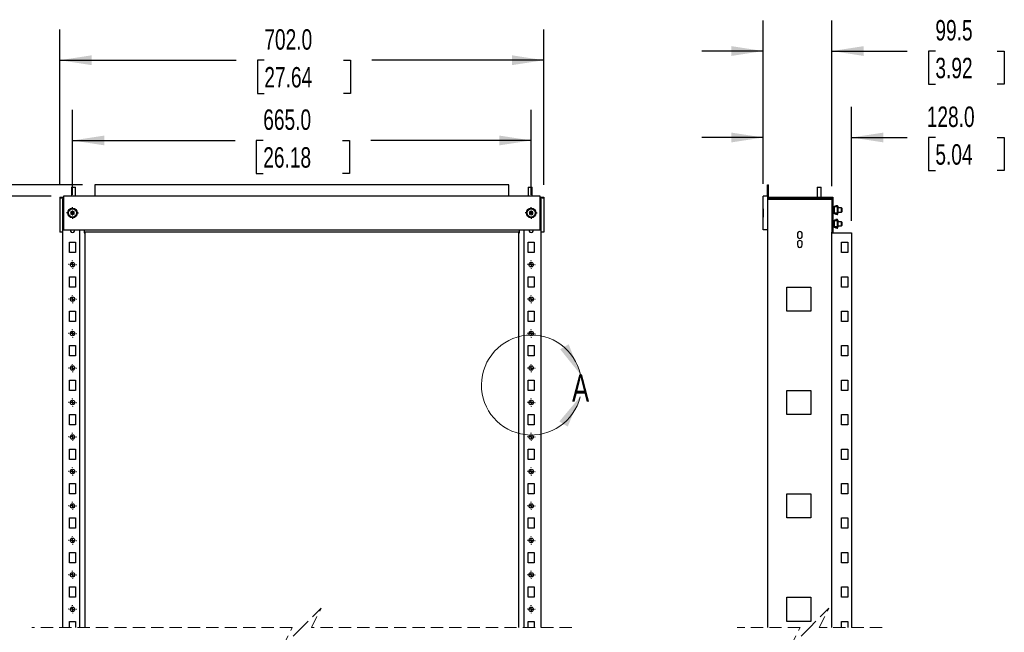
# Model space of a CAD drawing. Header units: millimetres. Extents: x 0 to 3912, y 0 to 3023.
# Tile 5 of 11: x 739 to 2167, y 1479 to 2367. Entities that reach past the tile are written whole.
import ezdxf

# ---------------------------------------------------------------- set-up
doc = ezdxf.new("R2010")
doc.units = ezdxf.units.MM
doc.header["$LTSCALE"] = 14
doc.linetypes.add('HIDDEN', pattern=[1.905, 1.27, -0.635])
doc.layers.add('DIMENSIONS', color=140, linetype='Continuous', lineweight=25)
doc.styles.add('SLDTEXTSTYLE0', font='TXT', dxfattribs={"width": 0.7})
doc.dimstyles.new('SLDDIMSTYLE0', dxfattribs={"dimtxt": 30.212109, "dimasz": 46.228, "dimexe": 0, "dimexo": 0.0625, "dimgap": 7.553027, "dimtad": 0, "dimtih": 1, "dimtoh": 1, "dimdec": 1, "dimrnd": 1e-09, "dimzin": 12, "dimdsep": 46, "dimtxsty": 'SLDTEXTSTYLE0', "dimsah": 1, "dimcen": 0.09, "dimadec": 0, "dimazin": 3, "dimtfac": 1, "dimtdec": 1, "dimtofl": 0, "dimtmove": 0, "dimatfit": 3, "dimfxl": 0, "dimfrac": 2, "dimtolj": 1, "dimtzin": 12, "dimarcsym": 0})
doc.dimstyles.new('SLDDIMSTYLE1', dxfattribs={"dimtxt": 30.212109, "dimasz": 46.228, "dimexe": 0, "dimexo": 0.0625, "dimgap": 7.553027, "dimtad": 0, "dimtih": 1, "dimtoh": 1, "dimdec": 1, "dimrnd": 1e-09, "dimzin": 4, "dimdsep": 46, "dimtxsty": 'SLDTEXTSTYLE0', "dimsah": 1, "dimcen": 0.09, "dimadec": 0, "dimazin": 1, "dimtfac": 1, "dimtdec": 1, "dimtofl": 0, "dimtmove": 0, "dimatfit": 3, "dimfxl": 0, "dimfrac": 2, "dimtolj": 1, "dimtzin": 12, "dimarcsym": 0})
doc.dimstyles.new('SLDDIMSTYLE2', dxfattribs={"dimtxt": 30.212109, "dimasz": 46.228, "dimexe": 0, "dimexo": 0.0625, "dimgap": 7.553027, "dimtad": 0, "dimtih": 1, "dimtoh": 1, "dimdec": 1, "dimrnd": 1e-09, "dimzin": 12, "dimdsep": 46, "dimtxsty": 'SLDTEXTSTYLE0', "dimsah": 1, "dimcen": 0.09, "dimadec": 0, "dimazin": 3, "dimtfac": 1, "dimtdec": 1, "dimtmove": 0, "dimatfit": 0, "dimfxl": 0, "dimfrac": 2, "dimtolj": 1, "dimtzin": 12, "dimarcsym": 0})
doc.dimstyles.new('SLDDIMSTYLE3', dxfattribs={"dimtxt": 30.212109, "dimasz": 46.228, "dimexe": 0, "dimexo": 0.0625, "dimgap": 7.553027, "dimtad": 0, "dimtih": 1, "dimtoh": 1, "dimdec": 1, "dimrnd": 1e-09, "dimzin": 4, "dimdsep": 46, "dimtxsty": 'SLDTEXTSTYLE0', "dimsah": 1, "dimcen": 0.09, "dimadec": 0, "dimazin": 1, "dimtfac": 1, "dimtdec": 1, "dimtmove": 0, "dimatfit": 0, "dimfxl": 0, "dimfrac": 2, "dimtolj": 1, "dimtzin": 12, "dimarcsym": 0})

# ---------------------------------------------------------------- blocks, each defined once
blk = doc.blocks.new('_D')
at = {"layer": 'DIMENSIONS'}
for p, q in [((784.9, 2111.6), (569.2, 2111.6)), ((613.7, 2111.6), (613.7, 1682.6)), ((556.2, 1627.8), (546.1, 1627.8)), ((546.1, 1627.8), (546.1, 1579.8)), ((671.1, 1627.8), (681.3, 1627.8)), ((681.3, 1627.8), (681.3, 1579.8)), ((546.1, 1579.8), (556.2, 1579.8)), ((613.7, 1486.1), (613.7, 1573)), ((681.3, 1579.8), (671.1, 1579.8)), ((633.4, 1476.2), (613.7, 1486.1)), ((593.9, 1456.5), (633.4, 1476.2)), ((613.7, 1446.6), (593.9, 1456.5)), ((613.7, 768.6), (613.7, 1446.6)), ((735.9, 768.6), (569.2, 768.6))]:
    blk.add_line(p, q, dxfattribs=at)
for points in [[(613.7, 2111.6), (606.6, 2065.3), (620.8, 2065.3)], [(613.7, 768.6), (620.8, 814.8), (606.6, 814.8)]]:
    blk.add_solid(points, dxfattribs=at)
at = {"layer": 'DIMENSIONS', "char_height": 29.63, "attachment_point": 1, "style": 'SLDTEXTSTYLE0'}
for s, insert in [('1697.3', (543.7, 1672.7)), ('66.82', (556.2, 1618))]:
    blk.add_mtext(s, dxfattribs=dict(at, insert=insert))
blk = doc.blocks.new('_D_1')
at = {"layer": 'DIMENSIONS'}
for p, q in [((830.4, 2127.8), (401.2, 2127.8)), ((445.7, 2127.8), (445.7, 1682.6)), ((388.2, 1627.8), (378.1, 1627.8)), ((378.1, 1627.8), (378.1, 1579.8)), ((503.1, 1627.8), (513.3, 1627.8)), ((513.3, 1627.8), (513.3, 1579.8)), ((378.1, 1579.8), (388.2, 1579.8)), ((445.7, 1497.3), (445.7, 1573)), ((513.3, 1579.8), (503.1, 1579.8)), ((425.9, 1467.7), (465.4, 1487.4)), ((465.4, 1487.4), (445.7, 1497.3)), ((445.7, 1457.8), (425.9, 1467.7)), ((445.7, 750.6), (445.7, 1457.8)), ((786.9, 750.6), (401.2, 750.6))]:
    blk.add_line(p, q, dxfattribs=at)
for points in [[(445.7, 2127.8), (438.6, 2081.6), (452.8, 2081.6)], [(445.7, 750.6), (452.8, 796.8), (438.6, 796.8)]]:
    blk.add_solid(points, dxfattribs=at)
at = {"layer": 'DIMENSIONS', "char_height": 29.63, "attachment_point": 1, "style": 'SLDTEXTSTYLE0'}
for s, insert in [('1731.5', (375.7, 1672.7)), ('68.17', (388.2, 1618))]:
    blk.add_mtext(s, dxfattribs=dict(at, insert=insert))
blk = doc.blocks.new('_D_2')
at = {"layer": 'DIMENSIONS'}
for p, q in [((815.7, 2113.4), (815.7, 2236.7)), ((1480.7, 2113.4), (1480.7, 2236.7)), ((815.7, 2192.2), (1051.3, 2192.2)), ((1092.2, 2192.2), (1082.1, 2192.2)), ((1082.1, 2192.2), (1082.1, 2144.2)), ((1207.1, 2192.2), (1217.3, 2192.2)), ((1217.3, 2192.2), (1217.3, 2144.2)), ((1480.7, 2192.2), (1248.1, 2192.2)), ((1082.1, 2144.2), (1092.2, 2144.2)), ((1217.3, 2144.2), (1207.1, 2144.2))]:
    blk.add_line(p, q, dxfattribs=at)
for points in [[(815.7, 2192.2), (861.9, 2185.1), (861.9, 2199.3)], [(1480.7, 2192.2), (1434.5, 2199.3), (1434.5, 2185.1)]]:
    blk.add_solid(points, dxfattribs=at)
at = {"layer": 'DIMENSIONS', "char_height": 29.63, "attachment_point": 1, "style": 'SLDTEXTSTYLE0'}
for s, insert in [('665.0', (1092.2, 2237.2)), ('26.18', (1092.2, 2182.4))]:
    blk.add_mtext(s, dxfattribs=dict(at, insert=insert))
blk = doc.blocks.new('_D_3')
at = {"layer": 'DIMENSIONS'}
for p, q in [((797.2, 2127.6), (797.2, 2353)), ((1499.2, 2127.6), (1499.2, 2353)), ((797.2, 2308.6), (1052.9, 2308.6)), ((1093.8, 2308.6), (1083.7, 2308.6)), ((1083.7, 2308.6), (1083.7, 2260.5)), ((1208.7, 2308.6), (1218.9, 2308.6)), ((1218.9, 2308.6), (1218.9, 2260.5)), ((1499.2, 2308.6), (1249.7, 2308.6)), ((1083.7, 2260.5), (1093.8, 2260.5)), ((1218.9, 2260.5), (1208.7, 2260.5))]:
    blk.add_line(p, q, dxfattribs=at)
for points in [[(797.2, 2308.6), (843.4, 2301.5), (843.4, 2315.7)], [(1499.2, 2308.6), (1453, 2315.7), (1453, 2301.5)]]:
    blk.add_solid(points, dxfattribs=at)
at = {"layer": 'DIMENSIONS', "char_height": 29.63, "attachment_point": 1, "style": 'SLDTEXTSTYLE0'}
for s, insert in [('702.0', (1093.8, 2353.5)), ('27.64', (1093.8, 2298.7))]:
    blk.add_mtext(s, dxfattribs=dict(at, insert=insert))
blk = doc.blocks.new('SW_CENTERMARKSYMBOL_6')
at = {"layer": 'DIMENSIONS', "color": 0}
for p, q in [((-5.1, 0), (-5.8, 0)), ((0, 0), (-2.5, 0)), ((0, 5.1), (0, 5.8)), ((0, 0), (0, 2.5)), ((0, 0), (0, -2.5)), ((0, 0), (2.5, 0)), ((5.1, 0), (5.8, 0)), ((0, -5.1), (0, -5.8))]:
    blk.add_line(p, q, dxfattribs=at)
blk = doc.blocks.new('SW_CENTERMARKSYMBOL_7')
at = {"layer": 'DIMENSIONS', "color": 0}
for p, q in [((-5.1, 0), (-5.8, 0)), ((0, 0), (-2.5, 0)), ((0, 5.1), (0, 5.8)), ((0, 0), (0, 2.5)), ((0, 0), (0, -2.5)), ((0, 0), (2.5, 0)), ((5.1, 0), (5.8, 0)), ((0, -5.1), (0, -5.8))]:
    blk.add_line(p, q, dxfattribs=at)
blk = doc.blocks.new('SW_CENTERMARKSYMBOL_8')
at = {"layer": 'DIMENSIONS', "color": 0}
for p, q in [((-5.1, 0), (-5.8, 0)), ((0, 0), (-2.5, 0)), ((0, 5.1), (0, 5.8)), ((0, 0), (0, 2.5)), ((0, 0), (0, -2.5)), ((0, 0), (2.5, 0)), ((5.1, 0), (5.8, 0)), ((0, -5.1), (0, -5.8))]:
    blk.add_line(p, q, dxfattribs=at)
blk = doc.blocks.new('SW_CENTERMARKSYMBOL_9')
at = {"layer": 'DIMENSIONS', "color": 0}
for p, q in [((-5.1, 0), (-5.8, 0)), ((0, 0), (-2.5, 0)), ((0, 5.1), (0, 5.8)), ((0, 0), (0, 2.5)), ((0, 0), (0, -2.5)), ((0, 0), (2.5, 0)), ((5.1, 0), (5.8, 0)), ((0, -5.1), (0, -5.8))]:
    blk.add_line(p, q, dxfattribs=at)
blk = doc.blocks.new('SW_CENTERMARKSYMBOL_10')
at = {"layer": 'DIMENSIONS', "color": 0}
for p, q in [((-5.1, 0), (-5.8, 0)), ((0, 0), (-2.5, 0)), ((0, 5.1), (0, 5.8)), ((0, 0), (0, 2.5)), ((0, 0), (0, -2.5)), ((0, 0), (2.5, 0)), ((5.1, 0), (5.8, 0)), ((0, -5.1), (0, -5.8))]:
    blk.add_line(p, q, dxfattribs=at)
blk = doc.blocks.new('SW_CENTERMARKSYMBOL_11')
at = {"layer": 'DIMENSIONS', "color": 0}
for p, q in [((-5.1, 0), (-5.8, 0)), ((0, 0), (-2.5, 0)), ((0, 5.1), (0, 5.8)), ((0, 0), (0, 2.5)), ((0, 0), (0, -2.5)), ((0, 0), (2.5, 0)), ((5.1, 0), (5.8, 0)), ((0, -5.1), (0, -5.8))]:
    blk.add_line(p, q, dxfattribs=at)
blk = doc.blocks.new('SW_CENTERMARKSYMBOL_12')
at = {"layer": 'DIMENSIONS', "color": 0}
for p, q in [((-5.1, 0), (-5.8, 0)), ((0, 0), (-2.5, 0)), ((0, 5.1), (0, 5.8)), ((0, 0), (0, 2.5)), ((0, 0), (0, -2.5)), ((0, 0), (2.5, 0)), ((5.1, 0), (5.8, 0)), ((0, -5.1), (0, -5.8))]:
    blk.add_line(p, q, dxfattribs=at)
blk = doc.blocks.new('SW_CENTERMARKSYMBOL_13')
at = {"layer": 'DIMENSIONS', "color": 0}
for p, q in [((-5.1, 0), (-5.8, 0)), ((0, 0), (-2.5, 0)), ((0, 5.1), (0, 5.8)), ((0, 0), (0, 2.5)), ((0, 0), (0, -2.5)), ((0, 0), (2.5, 0)), ((5.1, 0), (5.8, 0)), ((0, -5.1), (0, -5.8))]:
    blk.add_line(p, q, dxfattribs=at)
blk = doc.blocks.new('SW_CENTERMARKSYMBOL_14')
at = {"layer": 'DIMENSIONS', "color": 0}
for p, q in [((-5.1, 0), (-5.8, 0)), ((0, 0), (-2.5, 0)), ((0, 5.1), (0, 5.8)), ((0, 0), (0, 2.5)), ((0, 0), (0, -2.5)), ((0, 0), (2.5, 0)), ((5.1, 0), (5.8, 0)), ((0, -5.1), (0, -5.8))]:
    blk.add_line(p, q, dxfattribs=at)
blk = doc.blocks.new('SW_CENTERMARKSYMBOL_15')
at = {"layer": 'DIMENSIONS', "color": 0}
for p, q in [((-5.1, 0), (-5.8, 0)), ((0, 0), (-2.5, 0)), ((0, 5.1), (0, 5.8)), ((0, 0), (0, 2.5)), ((0, 0), (0, -2.5)), ((0, 0), (2.5, 0)), ((5.1, 0), (5.8, 0)), ((0, -5.1), (0, -5.8))]:
    blk.add_line(p, q, dxfattribs=at)
blk = doc.blocks.new('SW_CENTERMARKSYMBOL_16')
at = {"layer": 'DIMENSIONS', "color": 0}
for p, q in [((-5.1, 0), (-5.8, 0)), ((0, 0), (-2.5, 0)), ((0, 5.1), (0, 5.8)), ((0, 0), (0, 2.5)), ((0, 0), (0, -2.5)), ((0, 0), (2.5, 0)), ((5.1, 0), (5.8, 0)), ((0, -5.1), (0, -5.8))]:
    blk.add_line(p, q, dxfattribs=at)
blk = doc.blocks.new('SW_CENTERMARKSYMBOL_23')
at = {"layer": 'DIMENSIONS', "color": 0}
for p, q in [((-5.1, 0), (-8.5, 0)), ((0, 0), (-2.5, 0)), ((0, 5.1), (0, 8.5)), ((0, 0), (0, 2.5)), ((0, 0), (0, -2.5)), ((0, 0), (2.5, 0)), ((5.1, 0), (8.5, 0)), ((0, -5.1), (0, -8.5))]:
    blk.add_line(p, q, dxfattribs=at)
blk = doc.blocks.new('SW_CENTERMARKSYMBOL_24')
at = {"layer": 'DIMENSIONS', "color": 0}
for p, q in [((-5.1, 0), (-8.5, 0)), ((0, 0), (-2.5, 0)), ((0, 5.1), (0, 8.5)), ((0, 0), (0, 2.5)), ((0, 0), (0, -2.5)), ((0, 0), (2.5, 0)), ((5.1, 0), (8.5, 0)), ((0, -5.1), (0, -8.5))]:
    blk.add_line(p, q, dxfattribs=at)
blk = doc.blocks.new('SW_CENTERMARKSYMBOL_39')
at = {"layer": 'DIMENSIONS', "color": 0}
for p, q in [((-5.1, 0), (-5.8, 0)), ((0, 0), (-2.5, 0)), ((0, 5.1), (0, 5.8)), ((0, 0), (0, 2.5)), ((0, 0), (0, -2.5)), ((0, 0), (2.5, 0)), ((5.1, 0), (5.8, 0)), ((0, -5.1), (0, -5.8))]:
    blk.add_line(p, q, dxfattribs=at)
blk = doc.blocks.new('SW_CENTERMARKSYMBOL_40')
at = {"layer": 'DIMENSIONS', "color": 0}
for p, q in [((-5.1, 0), (-5.8, 0)), ((0, 0), (-2.5, 0)), ((0, 5.1), (0, 5.8)), ((0, 0), (0, 2.5)), ((0, 0), (0, -2.5)), ((0, 0), (2.5, 0)), ((5.1, 0), (5.8, 0)), ((0, -5.1), (0, -5.8))]:
    blk.add_line(p, q, dxfattribs=at)
blk = doc.blocks.new('SW_CENTERMARKSYMBOL_41')
at = {"layer": 'DIMENSIONS', "color": 0}
for p, q in [((-5.1, 0), (-5.8, 0)), ((0, 0), (-2.5, 0)), ((0, 5.1), (0, 5.8)), ((0, 0), (0, 2.5)), ((0, 0), (0, -2.5)), ((0, 0), (2.5, 0)), ((5.1, 0), (5.8, 0)), ((0, -5.1), (0, -5.8))]:
    blk.add_line(p, q, dxfattribs=at)
blk = doc.blocks.new('SW_CENTERMARKSYMBOL_42')
at = {"layer": 'DIMENSIONS', "color": 0}
for p, q in [((-5.1, 0), (-5.8, 0)), ((0, 0), (-2.5, 0)), ((0, 5.1), (0, 5.8)), ((0, 0), (0, 2.5)), ((0, 0), (0, -2.5)), ((0, 0), (2.5, 0)), ((5.1, 0), (5.8, 0)), ((0, -5.1), (0, -5.8))]:
    blk.add_line(p, q, dxfattribs=at)
blk = doc.blocks.new('SW_CENTERMARKSYMBOL_43')
at = {"layer": 'DIMENSIONS', "color": 0}
for p, q in [((-5.1, 0), (-5.8, 0)), ((0, 0), (-2.5, 0)), ((0, 5.1), (0, 5.8)), ((0, 0), (0, 2.5)), ((0, 0), (0, -2.5)), ((0, 0), (2.5, 0)), ((5.1, 0), (5.8, 0)), ((0, -5.1), (0, -5.8))]:
    blk.add_line(p, q, dxfattribs=at)
blk = doc.blocks.new('SW_CENTERMARKSYMBOL_44')
at = {"layer": 'DIMENSIONS', "color": 0}
for p, q in [((-5.1, 0), (-5.8, 0)), ((0, 0), (-2.5, 0)), ((0, 5.1), (0, 5.8)), ((0, 0), (0, 2.5)), ((0, 0), (0, -2.5)), ((0, 0), (2.5, 0)), ((5.1, 0), (5.8, 0)), ((0, -5.1), (0, -5.8))]:
    blk.add_line(p, q, dxfattribs=at)
blk = doc.blocks.new('SW_CENTERMARKSYMBOL_45')
at = {"layer": 'DIMENSIONS', "color": 0}
for p, q in [((-5.1, 0), (-5.8, 0)), ((0, 0), (-2.5, 0)), ((0, 5.1), (0, 5.8)), ((0, 0), (0, 2.5)), ((0, 0), (0, -2.5)), ((0, 0), (2.5, 0)), ((5.1, 0), (5.8, 0)), ((0, -5.1), (0, -5.8))]:
    blk.add_line(p, q, dxfattribs=at)
blk = doc.blocks.new('SW_CENTERMARKSYMBOL_46')
at = {"layer": 'DIMENSIONS', "color": 0}
for p, q in [((-5.1, 0), (-5.8, 0)), ((0, 0), (-2.5, 0)), ((0, 5.1), (0, 5.8)), ((0, 0), (0, 2.5)), ((0, 0), (0, -2.5)), ((0, 0), (2.5, 0)), ((5.1, 0), (5.8, 0)), ((0, -5.1), (0, -5.8))]:
    blk.add_line(p, q, dxfattribs=at)
blk = doc.blocks.new('SW_CENTERMARKSYMBOL_47')
at = {"layer": 'DIMENSIONS', "color": 0}
for p, q in [((-5.1, 0), (-5.8, 0)), ((0, 0), (-2.5, 0)), ((0, 5.1), (0, 5.8)), ((0, 0), (0, 2.5)), ((0, 0), (0, -2.5)), ((0, 0), (2.5, 0)), ((5.1, 0), (5.8, 0)), ((0, -5.1), (0, -5.8))]:
    blk.add_line(p, q, dxfattribs=at)
blk = doc.blocks.new('SW_CENTERMARKSYMBOL_48')
at = {"layer": 'DIMENSIONS', "color": 0}
for p, q in [((-5.1, 0), (-5.8, 0)), ((0, 0), (-2.5, 0)), ((0, 5.1), (0, 5.8)), ((0, 0), (0, 2.5)), ((0, 0), (0, -2.5)), ((0, 0), (2.5, 0)), ((5.1, 0), (5.8, 0)), ((0, -5.1), (0, -5.8))]:
    blk.add_line(p, q, dxfattribs=at)
blk = doc.blocks.new('SW_CENTERMARKSYMBOL_49')
at = {"layer": 'DIMENSIONS', "color": 0}
for p, q in [((-5.1, 0), (-5.8, 0)), ((0, 0), (-2.5, 0)), ((0, 5.1), (0, 5.8)), ((0, 0), (0, 2.5)), ((0, 0), (0, -2.5)), ((0, 0), (2.5, 0)), ((5.1, 0), (5.8, 0)), ((0, -5.1), (0, -5.8))]:
    blk.add_line(p, q, dxfattribs=at)
blk = doc.blocks.new('_D_7')
at = {"layer": 'DIMENSIONS'}
for p, q in [((1817.2, 2129.3), (1817.2, 2366.4)), ((1916.7, 2126.1), (1916.7, 2366.4)), ((1817.2, 2321.9), (1728.3, 2321.9)), ((1916.7, 2321.9), (2025.8, 2321.9)), ((2066.7, 2321.9), (2056.6, 2321.9)), ((2056.6, 2321.9), (2056.6, 2273.9)), ((2156.5, 2321.9), (2166.6, 2321.9)), ((2166.6, 2321.9), (2166.6, 2273.9)), ((2056.6, 2273.9), (2066.7, 2273.9)), ((2166.6, 2273.9), (2156.5, 2273.9))]:
    blk.add_line(p, q, dxfattribs=at)
for points in [[(1817.2, 2321.9), (1771, 2329), (1771, 2314.8)], [(1916.7, 2321.9), (1962.9, 2314.8), (1962.9, 2329)]]:
    blk.add_solid(points, dxfattribs=at)
at = {"layer": 'DIMENSIONS', "char_height": 29.63, "attachment_point": 1, "style": 'SLDTEXTSTYLE0'}
for s, insert in [('99.5', (2066.7, 2366.9)), ('3.92', (2066.7, 2312.1))]:
    blk.add_mtext(s, dxfattribs=dict(at, insert=insert))
blk = doc.blocks.new('_D_8')
at = {"layer": 'DIMENSIONS'}
for p, q in [((1817.2, 2129.3), (1817.2, 2240.9)), ((1945.2, 2075.8), (1945.2, 2240.9)), ((1817.2, 2196.5), (1728.3, 2196.5)), ((1945.2, 2196.5), (2025.8, 2196.5)), ((2066.7, 2196.5), (2056.6, 2196.5)), ((2056.6, 2196.5), (2056.6, 2148.5)), ((2156.5, 2196.5), (2166.6, 2196.5)), ((2166.6, 2196.5), (2166.6, 2148.5)), ((2056.6, 2148.5), (2066.7, 2148.5)), ((2166.6, 2148.5), (2156.5, 2148.5))]:
    blk.add_line(p, q, dxfattribs=at)
for points in [[(1817.2, 2196.5), (1771, 2203.6), (1771, 2189.4)], [(1945.2, 2196.5), (1991.4, 2189.4), (1991.4, 2203.6)]]:
    blk.add_solid(points, dxfattribs=at)
at = {"layer": 'DIMENSIONS', "char_height": 29.63, "attachment_point": 1, "style": 'SLDTEXTSTYLE0'}
for s, insert in [('128.0', (2054.2, 2241.4)), ('5.04', (2066.7, 2186.7))]:
    blk.add_mtext(s, dxfattribs=dict(at, insert=insert))

msp = doc.modelspace()

# ---------------------------------------------------------------- linework, layer by layer
for p, q in [((848.18, 2127.81), (848.18, 2111.56)), ((1448.18, 2127.81), (848.18, 2127.81)), ((1448.18, 2111.56), (1448.18, 2127.81)), ((1823.21, 2111.56), (1823.21, 2127.81)), ((1823.21, 2127.81), (1824.71, 2127.81)), ((1824.71, 2109.81), (1824.71, 2127.81)), ((814.68, 2124.31), (814.18, 2123.81)), ((814.18, 2123.81), (814.18, 2111.56)), ((818.61, 2123.81), (814.18, 2123.81)), ((814.68, 2124.31), (818.37, 2124.31)), ((818.37, 2124.31), (819.68, 2124.31)), ((820.18, 2123.81), (818.61, 2123.81)), ((820.18, 2123.81), (819.68, 2124.31)), ((820.18, 2111.56), (820.18, 2123.81)), ((1476.68, 2124.31), (1476.18, 2123.81)), ((1476.18, 2123.81), (1476.18, 2111.56)), ((1480.61, 2123.81), (1476.18, 2123.81)), ((1476.68, 2124.31), (1480.37, 2124.31)), ((1480.37, 2124.31), (1481.68, 2124.31)), ((1482.18, 2123.81), (1480.61, 2123.81)), ((1482.18, 2123.81), (1481.68, 2124.31)), ((1482.18, 2111.56), (1482.18, 2123.81)), ((1895.71, 2124.31), (1895.21, 2123.81)), ((1895.21, 2123.81), (1895.21, 2109.81)), ((1895.57, 2123.81), (1895.21, 2123.81)), ((1901.21, 2123.81), (1895.57, 2123.81)), ((1895.71, 2124.31), (1896.01, 2124.31)), ((1896.01, 2124.31), (1900.71, 2124.31)), ((1901.21, 2123.81), (1900.71, 2124.31)), ((1901.21, 2109.81), (1901.21, 2123.81)), ((797.18, 2109.81), (797.18, 2108.31)), ((797.18, 2109.81), (802.18, 2109.81)), ((802.18, 2108.31), (797.18, 2108.31)), ((797.18, 2108.31), (797.18, 2059.31)), ((801.18, 2107.06), (801.18, 1485.72)), ((802.68, 2107.06), (801.18, 2107.06)), ((802.18, 2109.81), (802.18, 2108.31)), ((802.68, 2109.81), (802.18, 2109.81)), ((802.68, 2108.31), (802.18, 2108.31)), ((802.68, 2111.56), (802.68, 2062.56)), ((1493.68, 2111.56), (802.68, 2111.56)), ((1493.68, 2062.56), (1493.68, 2111.56)), ((1494.18, 2109.81), (1493.68, 2109.81)), ((1494.18, 2108.31), (1493.68, 2108.31)), ((1493.68, 2107.06), (1495.18, 2107.06)), ((1494.18, 2109.81), (1494.18, 2108.31)), ((1494.18, 2109.81), (1499.18, 2109.81)), ((1499.18, 2108.31), (1494.18, 2108.31)), ((1495.18, 1485.72), (1495.18, 2107.06)), ((1499.18, 2109.81), (1499.18, 2108.31)), ((1499.18, 2108.31), (1499.18, 2059.31)), ((1817.21, 2062.56), (1817.21, 2111.56)), ((1823.71, 2111.56), (1817.21, 2111.56)), ((1823.71, 2107.06), (1823.71, 2111.56)), ((1823.71, 2108.31), (1824.71, 2108.31)), ((1823.71, 1485.72), (1823.71, 2107.06)), ((1823.71, 2107.06), (1916.71, 2107.06)), ((1824.71, 2109.81), (1824.71, 2108.31)), ((1824.71, 2109.81), (1889.71, 2109.81)), ((1889.71, 2108.31), (1824.71, 2108.31)), ((1889.71, 2109.81), (1889.71, 2108.31)), ((1889.71, 2109.81), (1918.21, 2109.81)), ((1889.71, 2108.31), (1916.71, 2108.31)), ((1891.21, 2108.31), (1891.21, 2107.31)), ((1891.21, 2107.31), (1891.65, 2107.06)), ((1892.05, 2107.31), (1891.21, 2107.31)), ((1905.21, 2107.31), (1892.05, 2107.31)), ((1904.78, 2107.06), (1905.21, 2107.31)), ((1905.21, 2107.31), (1905.21, 2108.31)), ((1916.71, 2108.31), (1916.71, 2059.31)), ((1918.21, 2109.81), (1918.21, 2059.31)), ((813.24, 2086.2), (813.62, 2086.84)), ((813.63, 2087.34), (813.27, 2088)), ((814.42, 2085.43), (813.66, 2085.44)), ((813.71, 2088.74), (814.46, 2088.73)), ((815.21, 2084.51), (814.84, 2085.17)), ((814.9, 2088.97), (815.29, 2089.62)), ((816.47, 2085.14), (816.08, 2084.49)), ((816.15, 2089.6), (816.52, 2088.94)), ((817.65, 2085.37), (816.9, 2085.38)), ((816.95, 2088.68), (817.71, 2088.67)), ((817.73, 2086.77), (818.1, 2086.11)), ((818.13, 2087.91), (817.74, 2087.27)), ((1478.24, 2086.2), (1478.62, 2086.84)), ((1478.63, 2087.34), (1478.27, 2088)), ((1479.42, 2085.43), (1478.66, 2085.44)), ((1478.71, 2088.74), (1479.46, 2088.73)), ((1480.21, 2084.51), (1479.84, 2085.17)), ((1479.9, 2088.97), (1480.29, 2089.62)), ((1481.47, 2085.14), (1481.08, 2084.49)), ((1481.15, 2089.6), (1481.52, 2088.94)), ((1482.65, 2085.37), (1481.9, 2085.38)), ((1481.95, 2088.68), (1482.71, 2088.67)), ((1482.73, 2086.77), (1483.1, 2086.11)), ((1483.13, 2087.91), (1482.74, 2087.27)), ((1817.21, 2093.06), (1816.91, 2093.06)), ((1816.91, 2093.06), (1816.91, 2081.06)), ((1918.71, 2095.81), (1918.21, 2095.81)), ((1918.71, 2086.81), (1918.21, 2086.81)), ((1918.71, 2095.81), (1918.71, 2086.81)), ((1918.71, 2095.81), (1919.21, 2095.81)), ((1918.71, 2086.81), (1919.21, 2086.81)), ((1919.21, 2095.81), (1919.21, 2086.81)), ((1919.21, 2095.81), (1920.21, 2095.81)), ((1919.21, 2086.81), (1920.21, 2086.81)), ((1920.19, 2096.56), (1920.19, 2095.95)), ((1920.19, 2095.81), (1920.19, 2095.95)), ((1920.19, 2086.66), (1920.19, 2086.81)), ((1920.19, 2086.66), (1920.19, 2086.06)), ((1920.21, 2095.81), (1920.21, 2086.81)), ((1924.21, 2095.81), (1920.21, 2095.81)), ((1924.21, 2086.81), (1920.21, 2086.81)), ((1920.44, 2096.06), (1920.44, 2096.81)), ((1920.44, 2096.81), (1924.44, 2096.81)), ((1924.44, 2096.06), (1920.44, 2096.06)), ((1920.44, 2095.81), (1920.44, 2096.06)), ((1920.44, 2086.56), (1920.44, 2086.81)), ((1920.44, 2085.81), (1920.44, 2086.56)), ((1920.44, 2086.56), (1924.44, 2086.56)), ((1924.44, 2085.81), (1920.44, 2085.81)), ((1922.21, 2097.81), (1922.21, 2097.31)), ((1922.21, 2097.81), (1924.21, 2097.81)), ((1922.21, 2097.31), (1924.21, 2097.31)), ((1922.21, 2084.81), (1922.21, 2085.31)), ((1924.21, 2085.31), (1922.21, 2085.31)), ((1924.21, 2084.81), (1922.21, 2084.81)), ((1924.21, 2095.81), (1924.21, 2086.81)), ((1924.21, 2095.81), (1925.21, 2095.81)), ((1924.21, 2086.81), (1925.21, 2086.81)), ((1924.44, 2096.81), (1924.44, 2096.06)), ((1924.44, 2095.81), (1924.44, 2096.06)), ((1924.44, 2086.56), (1924.44, 2086.81)), ((1924.44, 2086.56), (1924.44, 2085.81)), ((1924.69, 2095.95), (1924.69, 2096.56)), ((1924.69, 2095.81), (1924.69, 2095.95)), ((1924.69, 2086.66), (1924.69, 2086.81)), ((1924.69, 2086.06), (1924.69, 2086.66)), ((1924.71, 2096.81), (1924.71, 2095.81)), ((1924.71, 2085.81), (1924.71, 2086.81)), ((1925.21, 2096.81), (1925.21, 2095.81)), ((1925.21, 2095.81), (1925.21, 2086.81)), ((1930.71, 2094.31), (1925.21, 2094.31)), ((1925.21, 2088.31), (1930.71, 2088.31)), ((1925.21, 2085.81), (1925.21, 2086.81)), ((1931.21, 2093.81), (1930.71, 2094.31)), ((1930.71, 2088.31), (1930.71, 2094.31)), ((1930.71, 2088.31), (1931.21, 2088.81)), ((1931.21, 2093.81), (1931.21, 2088.81)), ((1816.91, 2081.06), (1817.21, 2081.06)), ((1918.71, 2075.81), (1918.21, 2075.81)), ((1918.71, 2075.81), (1918.71, 2066.81)), ((1918.71, 2075.81), (1919.21, 2075.81)), ((1919.21, 2075.81), (1919.21, 2066.81)), ((1919.21, 2075.81), (1920.21, 2075.81)), ((1920.19, 2076.56), (1920.19, 2075.95)), ((1920.19, 2075.81), (1920.19, 2075.95)), ((1920.21, 2075.81), (1920.21, 2066.81)), ((1924.21, 2075.81), (1920.21, 2075.81)), ((1920.44, 2076.06), (1920.44, 2076.81)), ((1920.44, 2076.81), (1924.44, 2076.81)), ((1924.44, 2076.06), (1920.44, 2076.06)), ((1920.44, 2075.81), (1920.44, 2076.06)), ((1922.21, 2077.81), (1922.21, 2077.31)), ((1922.21, 2077.81), (1924.21, 2077.81)), ((1922.21, 2077.31), (1924.21, 2077.31)), ((1924.21, 2075.81), (1924.21, 2066.81)), ((1924.21, 2075.81), (1925.21, 2075.81)), ((1924.44, 2076.81), (1924.44, 2076.06)), ((1924.44, 2075.81), (1924.44, 2076.06)), ((1924.69, 2075.95), (1924.69, 2076.56)), ((1924.69, 2075.81), (1924.69, 2075.95)), ((1924.71, 2076.81), (1924.71, 2075.81)), ((1925.21, 2076.81), (1925.21, 2075.81)), ((1925.21, 2075.81), (1925.21, 2066.81)), ((1930.71, 2074.31), (1925.21, 2074.31)), ((1931.21, 2073.81), (1930.71, 2074.31)), ((1930.71, 2068.31), (1930.71, 2074.31)), ((1931.21, 2073.81), (1931.21, 2068.81)), ((801.18, 2059.31), (797.18, 2059.31)), ((802.68, 2062.56), (1493.68, 2062.56)), ((825.68, 2062.56), (825.68, 1485.72)), ((832.68, 2062.56), (832.68, 2059.06)), ((1463.68, 2059.31), (832.68, 2059.31)), ((832.68, 2059.06), (832.68, 2059.06)), ((832.68, 2059.06), (832.68, 2058.06)), ((832.68, 2058.06), (834.18, 2058.06)), ((834.18, 1485.72), (834.18, 2058.06)), ((1462.18, 2058.06), (1462.18, 1485.72)), ((1462.18, 2058.06), (1463.68, 2058.06)), ((1463.68, 2059.06), (1463.68, 2062.56)), ((1463.68, 2058.06), (1463.68, 2059.06)), ((1463.68, 2059.06), (1463.68, 2059.06)), ((1470.68, 1485.72), (1470.68, 2062.56)), ((1499.18, 2059.31), (1495.18, 2059.31)), ((1823.71, 2062.56), (1817.21, 2062.56)), ((1866.71, 2056.56), (1866.71, 2053.56)), ((1873.71, 2053.56), (1873.71, 2056.56)), ((1916.71, 2059.31), (1918.21, 2059.31)), ((1916.71, 1485.72), (1916.71, 2059.31)), ((1916.71, 1485.72), (1916.71, 2058.06)), ((1916.71, 2058.06), (1916.71, 2058.06)), ((1916.71, 2058.06), (1945.21, 2058.06)), ((1918.71, 2066.81), (1918.21, 2066.81)), ((1918.71, 2066.81), (1919.21, 2066.81)), ((1919.21, 2066.81), (1920.21, 2066.81)), ((1920.19, 2066.66), (1920.19, 2066.81)), ((1920.19, 2066.66), (1920.19, 2066.06)), ((1924.21, 2066.81), (1920.21, 2066.81)), ((1920.44, 2066.56), (1920.44, 2066.81)), ((1920.44, 2066.56), (1924.44, 2066.56)), ((1920.44, 2065.81), (1920.44, 2066.56)), ((1924.44, 2065.81), (1920.44, 2065.81)), ((1922.21, 2064.81), (1922.21, 2065.31)), ((1924.21, 2065.31), (1922.21, 2065.31)), ((1924.21, 2064.81), (1922.21, 2064.81)), ((1924.21, 2066.81), (1925.21, 2066.81)), ((1924.44, 2066.56), (1924.44, 2066.81)), ((1924.44, 2066.56), (1924.44, 2065.81)), ((1924.69, 2066.66), (1924.69, 2066.81)), ((1924.69, 2066.06), (1924.69, 2066.66)), ((1924.71, 2065.81), (1924.71, 2066.81)), ((1925.21, 2068.31), (1930.71, 2068.31)), ((1925.21, 2065.81), (1925.21, 2066.81)), ((1930.71, 2068.31), (1931.21, 2068.81)), ((1945.21, 2058.06), (1945.21, 1485.72)), ((811.18, 2044.56), (820.18, 2044.56)), ((811.18, 2029.56), (811.18, 2044.56)), ((820.18, 2044.56), (820.18, 2029.56)), ((1476.18, 2029.56), (1476.18, 2044.56)), ((1476.18, 2044.56), (1485.18, 2044.56)), ((1485.18, 2044.56), (1485.18, 2029.56)), ((1866.71, 2043.56), (1866.71, 2040.56)), ((1873.71, 2040.56), (1873.71, 2043.56)), ((1930.71, 2044.56), (1939.71, 2044.56)), ((1930.71, 2029.56), (1930.71, 2044.56)), ((1939.71, 2044.56), (1939.71, 2029.56)), ((820.18, 2029.56), (811.18, 2029.56)), ((1485.18, 2029.56), (1476.18, 2029.56)), ((1939.71, 2029.56), (1930.71, 2029.56)), ((811.18, 1994.56), (820.18, 1994.56)), ((811.18, 1979.56), (811.18, 1994.56)), ((820.18, 1994.56), (820.18, 1979.56)), ((1476.18, 1979.56), (1476.18, 1994.56)), ((1476.18, 1994.56), (1485.18, 1994.56)), ((1485.18, 1994.56), (1485.18, 1979.56)), ((1930.71, 1994.56), (1939.71, 1994.56)), ((1930.71, 1979.56), (1930.71, 1994.56)), ((1939.71, 1994.56), (1939.71, 1979.56)), ((820.18, 1979.56), (811.18, 1979.56)), ((1485.18, 1979.56), (1476.18, 1979.56)), ((1851.21, 1944.56), (1851.21, 1979.56)), ((1851.21, 1979.56), (1886.21, 1979.56)), ((1886.21, 1979.56), (1886.21, 1944.56)), ((1939.71, 1979.56), (1930.71, 1979.56)), ((811.18, 1944.56), (820.18, 1944.56)), ((811.18, 1929.56), (811.18, 1944.56)), ((820.18, 1944.56), (820.18, 1929.56)), ((1476.18, 1929.56), (1476.18, 1944.56)), ((1476.18, 1944.56), (1485.18, 1944.56)), ((1485.18, 1944.56), (1485.18, 1929.56)), ((1886.21, 1944.56), (1851.21, 1944.56)), ((1930.71, 1944.56), (1939.71, 1944.56)), ((1930.71, 1929.56), (1930.71, 1944.56)), ((1939.71, 1944.56), (1939.71, 1929.56)), ((820.18, 1929.56), (811.18, 1929.56)), ((1485.18, 1929.56), (1476.18, 1929.56)), ((1939.71, 1929.56), (1930.71, 1929.56)), ((811.18, 1894.56), (820.18, 1894.56)), ((811.18, 1879.56), (811.18, 1894.56)), ((820.18, 1894.56), (820.18, 1879.56)), ((1476.18, 1879.56), (1476.18, 1894.56)), ((1476.18, 1894.56), (1485.18, 1894.56)), ((1485.18, 1894.56), (1485.18, 1879.56)), ((1930.71, 1894.56), (1939.71, 1894.56)), ((1930.71, 1879.56), (1930.71, 1894.56)), ((1939.71, 1894.56), (1939.71, 1879.56)), ((820.18, 1879.56), (811.18, 1879.56)), ((1485.18, 1879.56), (1476.18, 1879.56)), ((1939.71, 1879.56), (1930.71, 1879.56)), ((811.18, 1844.56), (820.18, 1844.56)), ((811.18, 1829.56), (811.18, 1844.56)), ((820.18, 1844.56), (820.18, 1829.56)), ((1476.18, 1829.56), (1476.18, 1844.56)), ((1476.18, 1844.56), (1485.18, 1844.56)), ((1485.18, 1844.56), (1485.18, 1829.56)), ((1930.71, 1844.56), (1939.71, 1844.56)), ((1930.71, 1829.56), (1930.71, 1844.56)), ((1939.71, 1844.56), (1939.71, 1829.56)), ((820.18, 1829.56), (811.18, 1829.56)), ((1485.18, 1829.56), (1476.18, 1829.56)), ((1851.21, 1794.56), (1851.21, 1829.56)), ((1851.21, 1829.56), (1886.21, 1829.56)), ((1886.21, 1829.56), (1886.21, 1794.56)), ((1939.71, 1829.56), (1930.71, 1829.56)), ((811.18, 1794.56), (820.18, 1794.56)), ((811.18, 1779.56), (811.18, 1794.56)), ((820.18, 1794.56), (820.18, 1779.56)), ((1476.18, 1779.56), (1476.18, 1794.56)), ((1476.18, 1794.56), (1485.18, 1794.56)), ((1485.18, 1794.56), (1485.18, 1779.56)), ((1886.21, 1794.56), (1851.21, 1794.56)), ((1930.71, 1794.56), (1939.71, 1794.56)), ((1930.71, 1779.56), (1930.71, 1794.56)), ((1939.71, 1794.56), (1939.71, 1779.56)), ((820.18, 1779.56), (811.18, 1779.56)), ((1485.18, 1779.56), (1476.18, 1779.56)), ((1939.71, 1779.56), (1930.71, 1779.56)), ((811.18, 1744.56), (820.18, 1744.56)), ((811.18, 1729.56), (811.18, 1744.56)), ((820.18, 1744.56), (820.18, 1729.56)), ((1476.18, 1729.56), (1476.18, 1744.56)), ((1476.18, 1744.56), (1485.18, 1744.56)), ((1485.18, 1744.56), (1485.18, 1729.56)), ((1930.71, 1744.56), (1939.71, 1744.56)), ((1930.71, 1729.56), (1930.71, 1744.56)), ((1939.71, 1744.56), (1939.71, 1729.56)), ((820.18, 1729.56), (811.18, 1729.56)), ((1485.18, 1729.56), (1476.18, 1729.56)), ((1939.71, 1729.56), (1930.71, 1729.56)), ((811.18, 1694.56), (820.18, 1694.56)), ((811.18, 1679.56), (811.18, 1694.56)), ((820.18, 1694.56), (820.18, 1679.56)), ((1476.18, 1679.56), (1476.18, 1694.56)), ((1476.18, 1694.56), (1485.18, 1694.56)), ((1485.18, 1694.56), (1485.18, 1679.56)), ((1930.71, 1694.56), (1939.71, 1694.56)), ((1930.71, 1679.56), (1930.71, 1694.56)), ((1939.71, 1694.56), (1939.71, 1679.56)), ((820.18, 1679.56), (811.18, 1679.56)), ((1485.18, 1679.56), (1476.18, 1679.56)), ((1851.21, 1644.56), (1851.21, 1679.56)), ((1851.21, 1679.56), (1886.21, 1679.56)), ((1886.21, 1679.56), (1886.21, 1644.56)), ((1939.71, 1679.56), (1930.71, 1679.56)), ((811.18, 1644.56), (820.18, 1644.56)), ((811.18, 1629.56), (811.18, 1644.56)), ((820.18, 1644.56), (820.18, 1629.56)), ((1476.18, 1629.56), (1476.18, 1644.56)), ((1476.18, 1644.56), (1485.18, 1644.56)), ((1485.18, 1644.56), (1485.18, 1629.56)), ((1886.21, 1644.56), (1851.21, 1644.56)), ((1930.71, 1644.56), (1939.71, 1644.56)), ((1930.71, 1629.56), (1930.71, 1644.56)), ((1939.71, 1644.56), (1939.71, 1629.56)), ((820.18, 1629.56), (811.18, 1629.56)), ((1485.18, 1629.56), (1476.18, 1629.56)), ((1939.71, 1629.56), (1930.71, 1629.56)), ((811.18, 1594.56), (820.18, 1594.56)), ((811.18, 1579.56), (811.18, 1594.56)), ((820.18, 1594.56), (820.18, 1579.56)), ((1476.18, 1579.56), (1476.18, 1594.56)), ((1476.18, 1594.56), (1485.18, 1594.56)), ((1485.18, 1594.56), (1485.18, 1579.56)), ((1930.71, 1594.56), (1939.71, 1594.56)), ((1930.71, 1579.56), (1930.71, 1594.56)), ((1939.71, 1594.56), (1939.71, 1579.56)), ((820.18, 1579.56), (811.18, 1579.56)), ((1485.18, 1579.56), (1476.18, 1579.56)), ((1939.71, 1579.56), (1930.71, 1579.56)), ((811.18, 1544.56), (820.18, 1544.56)), ((811.18, 1529.56), (811.18, 1544.56)), ((820.18, 1544.56), (820.18, 1529.56)), ((1476.18, 1529.56), (1476.18, 1544.56)), ((1476.18, 1544.56), (1485.18, 1544.56)), ((1485.18, 1544.56), (1485.18, 1529.56)), ((1930.71, 1544.56), (1939.71, 1544.56)), ((1930.71, 1529.56), (1930.71, 1544.56)), ((1939.71, 1544.56), (1939.71, 1529.56)), ((820.18, 1529.56), (811.18, 1529.56)), ((1485.18, 1529.56), (1476.18, 1529.56)), ((1851.21, 1494.56), (1851.21, 1529.56)), ((1851.21, 1529.56), (1886.21, 1529.56)), ((1886.21, 1529.56), (1886.21, 1494.56)), ((1939.71, 1529.56), (1930.71, 1529.56)), ((811.18, 1494.56), (820.18, 1494.56)), ((811.18, 1485.72), (811.18, 1494.56)), ((820.18, 1494.56), (820.18, 1485.72)), ((1476.18, 1485.72), (1476.18, 1494.56)), ((1476.18, 1494.56), (1485.18, 1494.56)), ((1485.18, 1494.56), (1485.18, 1485.72)), ((1886.21, 1494.56), (1851.21, 1494.56)), ((1930.71, 1494.56), (1939.71, 1494.56)), ((1930.71, 1485.72), (1930.71, 1494.56)), ((1939.71, 1494.56), (1939.71, 1485.72))]:
    msp.add_line(p, q)
at = {"color": 7, "linetype": 'HIDDEN', "lineweight": 18}
for p, q in [((1176.18, 1513.72), (1148.18, 1485.72)), ((1162.18, 1485.72), (1176.18, 1513.72)), ((1912.46, 1513.72), (1884.46, 1485.72)), ((1898.46, 1485.72), (1912.46, 1513.72)), ((1134.18, 1485.72), (756.73, 1485.72)), ((1148.18, 1485.72), (1120.18, 1457.72)), ((1120.18, 1457.72), (1134.18, 1485.72)), ((1539.63, 1485.72), (1162.18, 1485.72)), ((1870.46, 1485.72), (1779.26, 1485.72)), ((1884.46, 1485.72), (1856.46, 1457.72)), ((1856.46, 1457.72), (1870.46, 1485.72)), ((1989.66, 1485.72), (1898.46, 1485.72))]:
    msp.add_line(p, q, dxfattribs=at)
for centre, radius in [((815.68, 2087.06), 6.93), ((815.68, 2087.06), 6), ((815.68, 2087.06), 1.98), ((1480.68, 2087.06), 6.93), ((1480.68, 2087.06), 6), ((1480.68, 2087.06), 1.98), ((815.68, 2012.06), 3.25), ((1480.68, 2012.06), 3.25), ((815.68, 1962.06), 3.25), ((1480.68, 1962.06), 3.25), ((815.68, 1912.06), 3.25), ((1480.68, 1912.06), 3.25), ((815.68, 1862.06), 3.25), ((1480.68, 1862.06), 3.25), ((815.68, 1812.06), 3.25), ((1480.68, 1812.06), 3.25), ((815.68, 1762.06), 3.25), ((1480.68, 1762.06), 3.25), ((815.68, 1712.06), 3.25), ((1480.68, 1712.06), 3.25), ((815.68, 1662.06), 3.25), ((1480.68, 1662.06), 3.25), ((815.68, 1612.06), 3.25), ((1480.68, 1612.06), 3.25), ((815.68, 1562.06), 3.25), ((1480.68, 1562.06), 3.25), ((815.68, 1512.06), 3.25), ((1480.68, 1512.06), 3.25)]:
    msp.add_circle(centre, radius)
for centre, radius, start, end in [((813.66, 2085.94), 0.5, 149.03838, 269.03482), ((813.71, 2088.24), 0.5, 89.04076, 209.03444), ((813.19, 2087.1), 0.5, 329.04403, 29.0299), ((814.41, 2084.93), 0.5, 29.04616, 89.03569), ((814.47, 2089.23), 0.5, 269.03123, 329.03353), ((815.65, 2084.75), 0.5, 209.03449, 329.04105), ((815.72, 2089.36), 0.5, 29.03661, 149.03103), ((816.89, 2084.88), 0.5, 89.05326, 149.02676), ((816.96, 2089.18), 0.5, 209.02458, 269.04557), ((817.66, 2085.87), 0.5, 269.02941, 29.03835), ((818.17, 2087.01), 0.5, 149.02797, 209.04573), ((817.7, 2088.17), 0.5, 329.03658, 89.0328), ((1478.66, 2085.94), 0.5, 149.03838, 269.03482), ((1478.71, 2088.24), 0.5, 89.03741, 209.0344), ((1478.19, 2087.1), 0.5, 329.03128, 29.04265), ((1479.41, 2084.93), 0.5, 29.03961, 89.04225), ((1479.47, 2089.23), 0.5, 269.03448, 329.03359), ((1480.65, 2084.75), 0.5, 209.03459, 329.04095), ((1480.72, 2089.36), 0.5, 29.03652, 149.03113), ((1481.89, 2084.88), 0.5, 89.05, 149.0267), ((1481.96, 2089.18), 0.5, 209.03114, 269.03901), ((1482.66, 2085.87), 0.5, 269.03276, 29.03838), ((1483.17, 2087.01), 0.5, 149.04071, 209.03299), ((1482.7, 2088.17), 0.5, 329.03658, 89.0328), ((1924.21, 2096.81), 1, 0.00116, 89.99948), ((1924.21, 2096.81), 0.5, 359.99811, 89.99933), ((1924.21, 2085.81), 1, 270.00052, 0.00226), ((1924.21, 2085.81), 0.5, 270.00067, 0.00189), ((1924.21, 2076.81), 1, 0.00116, 89.99948), ((1924.21, 2076.81), 0.5, 0.00494, 89.99933), ((815.68, 2062.06), 3.25, 171.15056, 8.84944), ((1480.68, 2062.06), 3.25, 171.15056, 8.84944), ((1870.21, 2056.56), 3.5, 0.00016, 179.99984), ((1924.21, 2065.81), 1, 270.00052, 359.99884), ((1924.21, 2065.81), 0.5, 270.00067, 359.99506), ((1870.21, 2053.56), 3.5, 180.00016, 359.99984), ((1870.21, 2043.56), 3.5, 0.00016, 179.99984), ((1870.21, 2040.56), 3.5, 179.99918, 0.00082)]:
    msp.add_arc(centre, radius, start, end)
at = {"color": 7, "linetype": 'Continuous', "lineweight": 18}
msp.add_arc((1481.13, 1837.42), 72.53, 12.29029, 346.36457, dxfattribs=at)
for points, knots in [([(1920.44, 2096.81), (1920.42, 2096.8), (1920.37, 2096.8), (1920.3, 2096.77), (1920.24, 2096.71), (1920.2, 2096.64), (1920.2, 2096.58), (1920.19, 2096.56)], [0, 0, 0, 0, 0.17680457, 0.36714053, 0.56356592, 0.79032144, 1, 1, 1, 1]), ([(1920.44, 2096.06), (1920.42, 2096.05), (1920.38, 2096.05), (1920.31, 2096.04), (1920.25, 2096.02), (1920.21, 2095.99), (1920.2, 2095.96), (1920.19, 2095.95)], [0, 0, 0, 0, 0.2378358, 0.4768884, 0.6885235, 0.8748326, 1, 1, 1, 1]), ([(1920.44, 2086.56), (1920.42, 2086.56), (1920.38, 2086.56), (1920.31, 2086.57), (1920.25, 2086.59), (1920.21, 2086.62), (1920.2, 2086.65), (1920.19, 2086.66)], [0, 0, 0, 0, 0.2378236, 0.4768639, 0.6884161, 0.8748391, 1, 1, 1, 1]), ([(1920.44, 2085.81), (1920.42, 2085.81), (1920.37, 2085.81), (1920.3, 2085.84), (1920.24, 2085.9), (1920.2, 2085.97), (1920.2, 2086.03), (1920.19, 2086.06)], [0, 0, 0, 0, 0.1768046, 0.3671405, 0.5635659, 0.7903214, 1, 1, 1, 1]), ([(1924.44, 2096.81), (1924.47, 2096.8), (1924.52, 2096.8), (1924.58, 2096.77), (1924.64, 2096.71), (1924.69, 2096.64), (1924.69, 2096.58), (1924.69, 2096.56)], [0, 0, 0, 0, 0.17680511, 0.36714166, 0.56356765, 0.79031923, 1, 1, 1, 1]), ([(1924.69, 2095.95), (1924.69, 2095.97), (1924.67, 2096.01), (1924.6, 2096.03), (1924.52, 2096.05), (1924.47, 2096.05), (1924.44, 2096.06)], [0, 0, 0, 0, 0.1673237, 0.4415281, 0.7180103, 1, 1, 1, 1]), ([(1924.44, 2086.56), (1924.47, 2086.56), (1924.51, 2086.56), (1924.58, 2086.57), (1924.64, 2086.59), (1924.68, 2086.62), (1924.69, 2086.65), (1924.69, 2086.66)], [0, 0, 0, 0, 0.2378249, 0.4768665, 0.6884199, 0.8748335, 1, 1, 1, 1]), ([(1924.69, 2086.06), (1924.69, 2086.02), (1924.68, 2085.95), (1924.61, 2085.86), (1924.53, 2085.81), (1924.47, 2085.81), (1924.44, 2085.81)], [0, 0, 0, 0, 0.2702887, 0.5623993, 0.7897539, 1, 1, 1, 1]), ([(1920.44, 2076.81), (1920.42, 2076.8), (1920.37, 2076.8), (1920.3, 2076.77), (1920.24, 2076.71), (1920.2, 2076.64), (1920.2, 2076.58), (1920.19, 2076.56)], [0, 0, 0, 0, 0.1768133, 0.367136, 0.563446, 0.7901857, 1, 1, 1, 1]), ([(1920.44, 2076.06), (1920.42, 2076.05), (1920.38, 2076.05), (1920.31, 2076.04), (1920.25, 2076.02), (1920.21, 2075.99), (1920.2, 2075.96), (1920.19, 2075.95)], [0, 0, 0, 0, 0.2378164, 0.4768375, 0.6883727, 0.8746573, 1, 1, 1, 1]), ([(1924.44, 2076.81), (1924.47, 2076.8), (1924.52, 2076.8), (1924.58, 2076.77), (1924.64, 2076.71), (1924.69, 2076.64), (1924.69, 2076.58), (1924.69, 2076.56)], [0, 0, 0, 0, 0.1768139, 0.3671371, 0.5634477, 0.7901835, 1, 1, 1, 1]), ([(1924.69, 2075.95), (1924.69, 2075.97), (1924.67, 2076.01), (1924.6, 2076.03), (1924.52, 2076.05), (1924.47, 2076.05), (1924.44, 2076.06)], [0, 0, 0, 0, 0.1674822, 0.44164504, 0.71803876, 1, 1, 1, 1]), ([(1920.44, 2066.56), (1920.42, 2066.56), (1920.38, 2066.56), (1920.31, 2066.57), (1920.25, 2066.59), (1920.21, 2066.62), (1920.2, 2066.65), (1920.19, 2066.66)], [0, 0, 0, 0, 0.2378164, 0.4768375, 0.6883727, 0.8746573, 1, 1, 1, 1]), ([(1920.44, 2065.81), (1920.42, 2065.81), (1920.37, 2065.81), (1920.3, 2065.84), (1920.24, 2065.9), (1920.2, 2065.97), (1920.2, 2066.03), (1920.19, 2066.06)], [0, 0, 0, 0, 0.1768189, 0.3671476, 0.5635654, 0.7901791, 1, 1, 1, 1]), ([(1924.44, 2066.56), (1924.47, 2066.56), (1924.51, 2066.56), (1924.58, 2066.57), (1924.64, 2066.59), (1924.68, 2066.62), (1924.69, 2066.65), (1924.69, 2066.66)], [0, 0, 0, 0, 0.23781775, 0.47684019, 0.68837656, 0.87465181, 1, 1, 1, 1]), ([(1924.69, 2066.06), (1924.69, 2066.02), (1924.68, 2065.95), (1924.61, 2065.86), (1924.53, 2065.81), (1924.47, 2065.81), (1924.44, 2065.81)], [0, 0, 0, 0, 0.2702693, 0.5624801, 0.789744, 1, 1, 1, 1])]:
    msp.add_open_spline(points, degree=3, knots=knots)
for points in [[(1552, 1852.86), (1535.07, 1896.46), (1522.75, 1889.35)], [(1551.62, 1820.32), (1521.52, 1784.52), (1533.67, 1777.13)]]:
    msp.add_solid(points, dxfattribs=at)

# ---------------------------------------------------------------- block references
at = {"layer": 'DIMENSIONS'}
for name, p in [('SW_CENTERMARKSYMBOL_24', (815.68, 2087.06)), ('SW_CENTERMARKSYMBOL_23', (1480.68, 2087.06)), ('SW_CENTERMARKSYMBOL_6', (815.68, 2012.06)), ('SW_CENTERMARKSYMBOL_49', (1480.68, 2012.06)), ('SW_CENTERMARKSYMBOL_16', (815.68, 1962.06)), ('SW_CENTERMARKSYMBOL_48', (1480.68, 1962.06)), ('SW_CENTERMARKSYMBOL_7', (815.68, 1912.06)), ('SW_CENTERMARKSYMBOL_47', (1480.68, 1912.06)), ('SW_CENTERMARKSYMBOL_15', (815.68, 1862.06)), ('SW_CENTERMARKSYMBOL_46', (1480.68, 1862.06)), ('SW_CENTERMARKSYMBOL_8', (815.68, 1812.06)), ('SW_CENTERMARKSYMBOL_45', (1480.68, 1812.06)), ('SW_CENTERMARKSYMBOL_14', (815.68, 1762.06)), ('SW_CENTERMARKSYMBOL_44', (1480.68, 1762.06)), ('SW_CENTERMARKSYMBOL_9', (815.68, 1712.06)), ('SW_CENTERMARKSYMBOL_43', (1480.68, 1712.06)), ('SW_CENTERMARKSYMBOL_13', (815.68, 1662.06)), ('SW_CENTERMARKSYMBOL_42', (1480.68, 1662.06)), ('SW_CENTERMARKSYMBOL_10', (815.68, 1612.06)), ('SW_CENTERMARKSYMBOL_41', (1480.68, 1612.06)), ('SW_CENTERMARKSYMBOL_12', (815.68, 1562.06)), ('SW_CENTERMARKSYMBOL_40', (1480.68, 1562.06)), ('SW_CENTERMARKSYMBOL_11', (815.68, 1512.06)), ('SW_CENTERMARKSYMBOL_39', (1480.68, 1512.06))]:
    msp.add_blockref(name, p, dxfattribs=at)

# ---------------------------------------------------------------- texts
at = {"color": 7, "linetype": 'Continuous', "lineweight": 18, "insert": (1540.02, 1852.86), "char_height": 39.51, "attachment_point": 1, "style": 'SLDTEXTSTYLE0'}
msp.add_mtext('A', dxfattribs=at)

# ---------------------------------------------------------------- dimensions: what is measured, and where the dimension line sits
at = {"layer": 'DIMENSIONS'}
for base, p1, p2, dimstyle, picture, middle in [((1916.71, 2321.91), (1817.21, 2111.56), (1916.71, 2108.31), 'SLDDIMSTYLE2', '_D_7', (2111.61, 2321.91)), ((1945.21, 2196.47), (1817.21, 2111.56), (1945.21, 2058.06), 'SLDDIMSTYLE3', '_D_8', (2111.61, 2196.47)), ((815.68, 2192.22), (1480.68, 2095.6), (815.68, 2095.6), 'SLDDIMSTYLE1', '_D_2', (1149.67, 2192.22))]:
    dim = msp.add_linear_dim(base=base, p1=p1, p2=p2, dimstyle=dimstyle, dxfattribs=at)
    dim.commit()
    dim.dimension.update_dxf_attribs({"geometry": picture, "text_midpoint": middle, "dimtype": 160})
dim = msp.add_linear_dim(base=(1499.18, 2308.56), p1=(797.18, 2109.81), p2=(1499.18, 2109.81), angle=0, dimstyle='SLDDIMSTYLE1', dxfattribs=at)
dim.commit()
dim.dimension.update_dxf_attribs({"geometry": '_D_3', "text_midpoint": (1151.29, 2308.56), "dimtype": 160})
for base, p1, p2, angle, text, picture, middle in [((445.68, 750.57), (848.18, 2127.81), (804.68, 750.57), 90, '1731.5', '_D_1', (445.68, 1627.78)), ((613.68, 768.57), (802.68, 2111.56), (753.68, 768.57), 89.99984, '1697.3', '_D', (613.68, 1627.78))]:
    dim = msp.add_linear_dim(base=base, p1=p1, p2=p2, angle=angle, text=text, dimstyle='SLDDIMSTYLE0', dxfattribs=at)
    dim.commit()
    dim.dimension.update_dxf_attribs({"geometry": picture, "text_midpoint": middle, "dimtype": 160})

doc.saveas('drawing.dxf')
